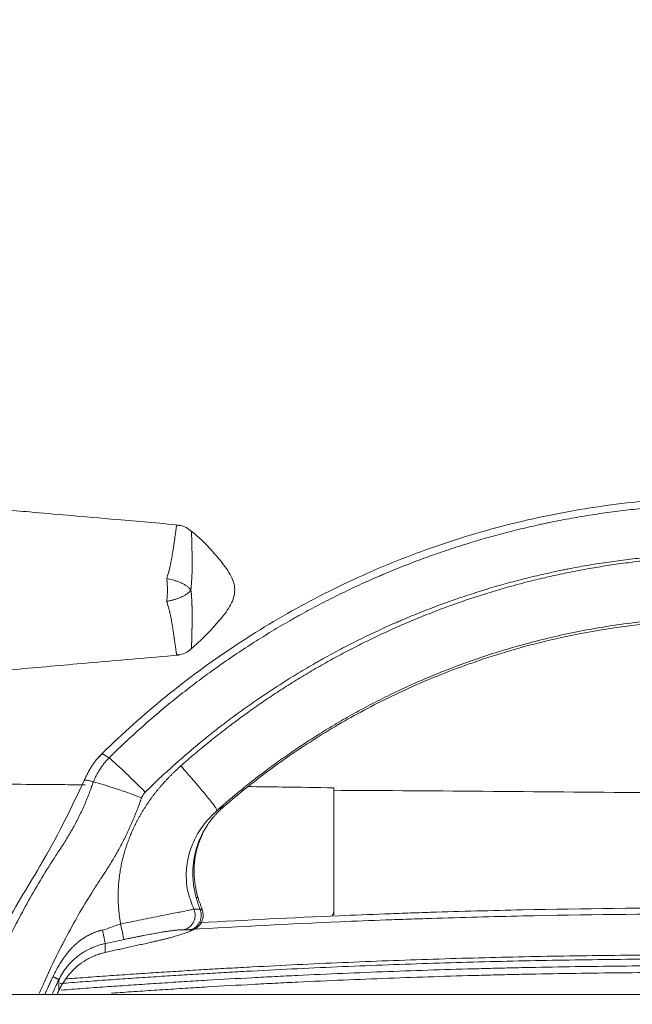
# Model space of a CAD drawing. Header units: millimetres. Extents: x -8 to 594, y 0 to 420.
# Tile 242 of 249: x 480 to 486, y 147 to 157. Entities that reach past the tile are written whole.
import ezdxf

# ---------------------------------------------------------------- set-up
doc = ezdxf.new("R2010")
doc.units = ezdxf.units.MM
doc.layers.add('1', color=7, linetype='Continuous', true_color=0xffffff)
doc.styles.add('Calibri', font='txt')
doc.dimstyles.get("Standard").update_dxf_attribs({"dimtxt": 0.18, "dimasz": 0.18, "dimexe": 0.18, "dimexo": 0.0625, "dimgap": 0.09, "dimtad": 0, "dimtih": 1, "dimtoh": 1, "dimdec": 4, "dimzin": 0, "dimdsep": 46, "dimtxsty": 'Standard', "dimcen": 0.09, "dimadec": 0, "dimazin": 0, "dimtfac": 1, "dimtdec": 4, "dimtofl": 0, "dimtmove": 0, "dimatfit": 3, "dimfxl": 0, "dimtolj": 1, "dimtzin": 0, "dimarcsym": 0})

# ---------------------------------------------------------------- blocks, each defined once
blk = doc.blocks.new('_U4')
at = {"layer": '1', "color": 18, "lineweight": 13}
for p, q in [((441.596, 117.4492), (441.596, 177.8884)), ((513.7049, 117.4492), (513.7049, 177.8884)), ((441.596, 175.8884), (471.2154, 175.8884)), ((513.7049, 175.8884), (483.6683, 175.8884))]:
    blk.add_line(p, q, dxfattribs=at)
at = {"layer": '1', "color": 18}
for points in [[(441.596, 175.8884), (445.096, 176.8262), (445.096, 174.9506)], [(513.7049, 175.8884), (510.2049, 174.9506), (510.2049, 176.8262)]]:
    blk.add_solid(points, dxfattribs=at)
at = {"layer": '1', "color": 18, "linetype": 'Continuous', "lineweight": 13, "char_height": 3.5, "attachment_point": 7, "line_spacing_factor": 1.399613, "style": 'Calibri'}
for s, insert in [('\\fCalibri|b0|i0;\\W1.0000;1.44', (472.9009, 172.9048)), ('\\fCalibri|b0|i0;\\W1.0000;DEFLATED TUBE WIDTH', (451.4174, 165.895))]:
    blk.add_mtext(s, dxfattribs=dict(at, insert=insert))

msp = doc.modelspace()

# ---------------------------------------------------------------- linework, layer by layer
at = {"layer": '1', "color": 155, "linetype": 'Continuous', "lineweight": 18}
for p, q in [((483.1505, 148.1035), (483.1505, 148.0469)), ((499.5163, 147.2438), (455.7807, 147.2438))]:
    msp.add_line(p, q, dxfattribs=at)
at = {"layer": '1', "color": 155, "linetype": 'Continuous', "lineweight": 13}
for p, q in [((480.8446, 147.6671), (480.8446, 147.7571)), ((480.3771, 147.282), (480.3771, 147.3912))]:
    msp.add_line(p, q, dxfattribs=at)
for centre, major_axis, ratio, start_param, end_param in [((481.2483, 149.2426), (-0.4037, 0.4095), 0.049032, 4.762086, 5.890524), ((481.2114, 149.186), (0.5379, -0.2031), 0.065279, 1.595441, 2.723902), ((487.1225, 142.7507), (-6.6678, 4.9687), 0.797116, 5.961465, 5.974659), ((481.0005, 147.943), (-0.0321, 0.1465), 0.014945, 3.20979, 4.780586)]:
    msp.add_ellipse(centre, major_axis=major_axis, ratio=ratio, start_param=start_param, end_param=end_param, dxfattribs=at)
at = {"layer": '1', "color": 155, "linetype": 'Continuous', "lineweight": 18}
for points, degree, knots in [([(481.5888, 151.9762), (481.3811, 151.9944), (481.0063, 152.0272), (480.5049, 152.0711), (480.1186, 152.1049), (479.7321, 152.1387), (479.2327, 152.1824), (478.7225, 152.227), (478.3797, 152.257), (478.2764, 152.266)], 3, [0, 0, 0, 0, 0.188071, 0.339446, 0.454123, 0.537988, 0.689476, 0.906473, 1, 1, 1, 1]), ([(486.9005, 152.2538), (486.6155, 152.2467), (486.0491, 152.2058), (485.2068, 152.0641), (484.3824, 151.8432), (483.5824, 151.5453), (482.8145, 151.173), (482.0854, 150.7298), (481.4013, 150.2192), (480.9808, 149.8382), (480.779, 149.6372)], 3, [0, 0, 0, 0, 0.124989, 0.249981, 0.374977, 0.499976, 0.624978, 0.749983, 0.87499, 1, 1, 1, 1]), ([(481.717, 151.9044), (481.7114, 151.9117), (481.686, 151.9399), (481.6317, 151.9677), (481.5844, 151.9745), (481.5642, 151.9746)], 3, [0, 0, 0, 0, 0.157455, 0.661937, 1, 1, 1, 1]), ([(481.7031, 150.72), (481.8024, 150.8036), (481.9331, 150.9393), (482.0739, 151.106), (482.1286, 151.2067), (482.1515, 151.2829), (482.1511, 151.362), (482.1163, 151.4725), (481.9693, 151.67), (481.8259, 151.8276), (481.7011, 151.9234)], 3, [0, 0, 0, 0, 0.252015, 0.370612, 0.42475, 0.475353, 0.524822, 0.577199, 0.699394, 1, 1, 1, 1]), ([(481.4654, 151.206), (481.4658, 151.2107), (481.4668, 151.2198), (481.468, 151.2334), (481.4691, 151.2464), (481.4701, 151.2599), (481.471, 151.2738), (481.472, 151.2938), (481.4729, 151.3209), (481.472, 151.3479), (481.471, 151.368), (481.4698, 151.3865), (481.4679, 151.4098), (481.4663, 151.4266), (481.4654, 151.4357)], 3, [0, 0, 0, 0, 0.070546, 0.135997, 0.195996, 0.250382, 0.317697, 0.375546, 0.500033, 0.624526, 0.682372, 0.74969, 0.864832, 1, 1, 1, 1]), ([(482.0492, 149.145), (482.1173, 149.2027), (482.2553, 149.3193), (482.4726, 149.4871), (482.7009, 149.6513), (482.9407, 149.8106), (483.1921, 149.9643), (483.4551, 150.1114), (483.7298, 150.2511), (484.0159, 150.3825), (484.3118, 150.5038), (484.6298, 150.6189), (484.9834, 150.7293), (485.3885, 150.8335), (485.8458, 150.9232), (486.3553, 150.9926), (486.7134, 151.0094), (486.9005, 151.0182)], 3, [0, 0, 0, 0, 0.050478, 0.102224, 0.155239, 0.209524, 0.26508, 0.321906, 0.380003, 0.439372, 0.500012, 0.560852, 0.630689, 0.709523, 0.797353, 0.894179, 1, 1, 1, 1]), ([(481.5647, 150.6664), (481.5877, 150.6671), (481.6349, 150.6757), (481.6871, 150.7036), (481.7106, 150.7286), (481.7157, 150.7346)], 3, [0, 0, 0, 0, 0.391736, 0.861482, 1, 1, 1, 1]), ([(479.6795, 150.4983), (479.7644, 150.5057), (480.0889, 150.5341), (480.7254, 150.5898), (481.2769, 150.6381), (481.5888, 150.6654)], 3, [0, 0, 0, 0, 0.133447, 0.5099, 1, 1, 1, 1]), ([(480.883, 149.6285), (480.8745, 149.6198), (480.8579, 149.6021), (480.8345, 149.5743), (480.8126, 149.5455), (480.7921, 149.5157), (480.773, 149.4848), (480.7613, 149.4635), (480.7542, 149.4499), (480.7528, 149.4472), (480.7501, 149.4417), (480.7487, 149.439), (480.7447, 149.4308), (480.7369, 149.4142), (480.7297, 149.3973), (480.7251, 149.3859)], 3, [0, 0, 0, 0, 0.125, 0.25, 0.375, 0.5, 0.625, 0.75, 0.75, 0.78125, 0.78125, 0.8125, 0.8125, 0.875, 1, 1, 1, 1]), ([(480.8087, 149.6666), (480.8093, 149.6673), (480.8103, 149.6676), (480.8122, 149.6678), (480.8133, 149.6677), (480.8145, 149.6675), (480.815, 149.6674), (480.8153, 149.6673), (480.8161, 149.6671), (480.8189, 149.6664), (480.8251, 149.664), (480.8358, 149.6586), (480.8489, 149.651), (480.8645, 149.6411), (480.8766, 149.633), (480.883, 149.6285)], 3, [0, 0, 0, 0, 0.124503, 0.124503, 0.197461, 0.215701, 0.215701, 0.23394, 0.23394, 0.270419, 0.416335, 0.562251, 0.708168, 0.854084, 1, 1, 1, 1]), ([(480.6545, 149.4496), (480.5306, 149.1809), (480.2929, 148.6876), (479.8822, 148.0523), (479.6605, 147.5692), (479.5552, 147.3112), (479.5291, 147.2449)], 3, [0, 0, 0, 0, 0.3577, 0.662632, 0.913771, 1, 1, 1, 1]), ([(480.7251, 149.3859), (480.7174, 149.3885), (480.7029, 149.393), (480.6842, 149.3984), (480.6684, 149.4023), (480.6556, 149.4046), (480.649, 149.4051), (480.6455, 149.4052), (480.6448, 149.4052), (480.6439, 149.4051), (480.6436, 149.4051), (480.643, 149.405), (480.6415, 149.4049), (480.6402, 149.4047), (480.6376, 149.4039), (480.636, 149.4029), (480.6352, 149.4014), (480.6351, 149.4011)], 3, [0, 0, 0, 0, 0.136659, 0.273317, 0.409976, 0.546635, 0.683293, 0.683293, 0.717458, 0.717458, 0.73454, 0.73454, 0.751623, 0.819952, 0.819952, 0.956611, 1, 1, 1, 1]), ([(480.6412, 149.3569), (480.564, 149.3576), (480.1671, 149.361), (479.7702, 149.3638), (479.4505, 149.3656)], 3, [0, 0, 0, 0, 0.194528, 1, 1, 1, 1]), ([(479.6263, 147.249), (479.6574, 147.3275), (479.7231, 147.4864), (479.7941, 147.643), (479.8691, 147.8013), (479.908, 147.8799), (479.9884, 148.0358), (480.03, 148.1132), (480.1158, 148.2668), (480.1601, 148.3429), (480.2515, 148.4941), (480.2986, 148.569), (480.3592, 148.6619), (480.3722, 148.6816), (480.3853, 148.7013), (480.3864, 148.703), (480.3868, 148.7036), (480.3876, 148.7048), (480.3895, 148.7077), (480.3914, 148.7105), (480.3933, 148.7134), (480.3939, 148.7143), (480.3945, 148.7152), (480.3948, 148.7156), (480.3949, 148.7157), (480.3951, 148.716), (480.396, 148.7173), (480.3976, 148.7198), (480.3991, 148.7221), (480.4001, 148.7235), (480.4003, 148.7238), (480.4007, 148.7244), (480.4009, 148.7247), (480.4014, 148.7256), (480.408, 148.7354), (480.4387, 148.7824), (480.4676, 148.8295), (480.5119, 148.9057), (480.5331, 148.9442), (480.5634, 149.0026), (480.5733, 149.0221), (480.5926, 149.0615), (480.602, 149.0812), (480.6296, 149.1408), (480.647, 149.181), (480.6717, 149.2418), (480.6837, 149.2724), (480.6971, 149.3083), (480.7036, 149.3263), (480.7066, 149.3347), (480.7078, 149.3381), (480.7081, 149.3389), (480.7082, 149.3392), (480.7083, 149.3394), (480.7084, 149.3399), (480.7088, 149.3408), (480.7091, 149.3418), (480.7095, 149.3428), (480.7096, 149.3433), (480.7098, 149.3438), (480.7099, 149.3441), (480.71, 149.3442), (480.71, 149.3443), (480.71, 149.3444), (480.71, 149.3444)], 3, [0, 0, 0, 0, 0.107491, 0.219055, 0.219055, 0.330619, 0.330619, 0.442182, 0.442182, 0.553746, 0.553746, 0.665309, 0.665309, 0.6932, 0.694943, 0.694943, 0.695815, 0.695815, 0.696687, 0.700173, 0.700173, 0.701045, 0.70148, 0.70148, 0.701698, 0.701698, 0.701916, 0.703659, 0.705402, 0.705402, 0.705838, 0.705838, 0.706274, 0.706274, 0.707146, 0.721091, 0.776873, 0.776873, 0.832655, 0.832655, 0.860546, 0.860546, 0.888436, 0.888436, 0.944218, 0.944218, 0.972109, 0.986055, 0.993027, 0.996514, 0.997385, 0.997603, 0.997603, 0.997821, 0.997821, 0.998257, 0.999128, 0.999128, 0.999564, 0.999782, 0.999891, 0.999946, 0.999946, 1, 1, 1, 1]), ([(480.71, 149.3444), (480.7101, 149.3446), (480.7102, 149.3448), (480.7103, 149.3453), (480.7106, 149.3459), (480.7111, 149.3474), (480.7116, 149.3487), (480.7119, 149.3498), (480.712, 149.35), (480.7122, 149.3505), (480.7122, 149.3507), (480.7125, 149.3513), (480.7129, 149.3527), (480.7146, 149.3574), (480.7187, 149.3687), (480.7225, 149.379), (480.7251, 149.3859)], 3, [0, 0, 0, 0, 0.015625, 0.015625, 0.03125, 0.0625, 0.125, 0.125, 0.140625, 0.140625, 0.15625, 0.15625, 0.1875, 0.25, 0.5, 1, 1, 1, 1]), ([(483.1505, 149.3273), (482.9756, 149.3299), (482.6869, 149.3339), (482.3982, 149.3377), (482.2843, 149.3391)], 3, [0, 0, 0, 0, 0.605761, 1, 1, 1, 1]), ([(483.1505, 148.1035), (483.1505, 148.2056), (483.1505, 148.3011), (483.1505, 148.4349), (483.1505, 148.478), (483.1505, 148.5608), (483.1505, 148.6007), (483.1505, 148.7156), (483.1505, 148.7859), (483.1505, 148.914), (483.1505, 148.9718), (483.1505, 149.0749), (483.1505, 149.1201), (483.1505, 149.1685), (483.1505, 149.1825), (483.1505, 149.1977), (483.1505, 149.2039), (483.1505, 149.2081), (483.1505, 149.2101), (483.1505, 149.2283), (483.1505, 149.2427), (483.1505, 149.2809), (483.1505, 149.2996), (483.1505, 149.3175), (483.1505, 149.3218), (483.1505, 149.3266), (483.1505, 149.3276), (483.1505, 149.3275)], 3, [0, 0, 0, 0, 0.126382, 0.126382, 0.189573, 0.189573, 0.252765, 0.252765, 0.379147, 0.379147, 0.505529, 0.505529, 0.631912, 0.631912, 0.663507, 0.679305, 0.687204, 0.687204, 0.695103, 0.695103, 0.758294, 0.758294, 0.884676, 0.884676, 0.947867, 0.947867, 1, 1, 1, 1]), ([(491.6688, 149.2147), (491.2387, 149.2207), (489.6797, 149.2417), (487.037, 149.273), (484.6274, 149.2927), (483.3471, 149.3006), (483.1507, 149.3018)], 3, [0, 0, 0, 0, 0.151532, 0.549221, 0.93086, 1, 1, 1, 1]), ([(481.7813, 148.2134), (481.755, 148.3001), (481.7286, 148.47), (481.7602, 148.7176), (481.8236, 148.864), (481.8595, 148.9259)], 3, [0, 0, 0, 0, 0.358961, 0.707126, 1, 1, 1, 1]), ([(481.8001, 147.9659), (482.2667, 147.9934), (482.734, 148.0172), (483.3559, 148.0437), (483.5868, 148.0529), (483.8177, 148.0613), (483.9717, 148.0666), (484.0487, 148.0692), (484.4338, 148.0815), (484.7419, 148.0897), (485.6666, 148.1094), (486.2834, 148.1159), (486.9005, 148.1159)], 3, [0, 0, 0, 0, 0.27551, 0.27551, 0.366071, 0.411352, 0.411352, 0.456632, 0.456632, 0.637755, 0.637755, 1, 1, 1, 1]), ([(483.1325, 148.0322), (483.1362, 148.0395), (483.1393, 148.0468), (483.1447, 148.0623), (483.1468, 148.0705), (483.1497, 148.087), (483.1505, 148.0952), (483.1505, 148.1035)], 3, [0, 0, 0, 0, 0.308138, 0.308138, 0.654069, 0.654069, 1, 1, 1, 1]), ([(481.7026, 147.8825), (481.7103, 147.8857), (481.7313, 147.8947), (481.7596, 147.9088), (481.7898, 147.9324), (481.8132, 147.9635), (481.8288, 147.9989), (481.8352, 148.0429), (481.8293, 148.074), (481.8235, 148.0904)], 3, [0, 0, 0, 0, 0.117078, 0.331613, 0.488907, 0.586397, 0.703804, 0.845698, 1, 1, 1, 1]), ([(480.3184, 147.4236), (480.4043, 147.6035), (480.5073, 147.711), (480.5718, 147.7783), (480.6476, 147.824), (480.7295, 147.8734), (480.8169, 147.8925)], 2, [0, 0, 0, 0.5, 0.5, 0.75, 0.75, 1, 1, 1]), ([(481.3005, 147.7679), (481.4822, 147.8079), (481.6395, 147.8575), (481.6893, 147.8755), (481.7284, 147.8945), (481.7008, 147.895)], 2, [0, 0, 0, 0.500007, 0.625009, 0.750011, 1, 1, 1]), ([(480.6411, 147.5848), (480.6489, 147.5894), (480.6646, 147.5987), (480.6888, 147.6115), (480.7137, 147.6235), (480.7466, 147.6376), (480.79, 147.6535), (480.8258, 147.6624), (480.8446, 147.6671)], 3, [0, 0, 0, 0, 0.124254, 0.248984, 0.374235, 0.500051, 0.736506, 1, 1, 1, 1]), ([(480.3966, 147.3203), (480.4003, 147.3269), (480.4079, 147.3405), (480.4201, 147.3605), (480.4333, 147.3807), (480.4497, 147.4044), (480.4724, 147.4343), (480.5026, 147.4698), (480.5345, 147.5023), (480.5649, 147.5297), (480.5906, 147.5504), (480.6162, 147.5689), (480.6328, 147.5794), (480.6411, 147.5848)], 3, [0, 0, 0, 0, 0.057952, 0.118713, 0.182618, 0.249957, 0.354283, 0.500028, 0.6532, 0.750057, 0.850055, 0.924159, 1, 1, 1, 1])]:
    msp.add_open_spline(points, degree=degree, knots=knots, dxfattribs=at)
at = {"layer": '1', "color": 155, "linetype": 'Continuous', "lineweight": 13}
for points, degree, knots in [([(480.883, 149.6285), (480.9327, 149.6776), (480.983, 149.7259), (481.0844, 149.8213), (481.1357, 149.8684), (481.2392, 149.9612), (481.2914, 150.007), (481.3969, 150.0972), (481.4501, 150.1417), (481.5576, 150.2293), (481.6661, 150.3157), (481.8317, 150.4414), (481.9442, 150.5226), (482.0576, 150.6025), (482.1148, 150.6418), (482.2303, 150.7192), (482.3467, 150.7953), (482.5244, 150.9054), (482.6448, 150.9763), (482.7132, 151.0154), (482.7208, 151.0197), (482.736, 151.0284), (482.7588, 151.0413), (482.8122, 151.0712), (482.9195, 151.1301), (483.0742, 151.2115), (483.262, 151.3048), (483.3887, 151.364), (483.4843, 151.4073), (483.5323, 151.4286), (483.5804, 151.4496), (483.6045, 151.46), (483.6125, 151.4635), (483.6286, 151.4703), (483.701, 151.5012), (483.8384, 151.5577), (484.0339, 151.6327), (484.2309, 151.7029), (484.4293, 151.7685), (484.6292, 151.8294), (484.8306, 151.8857), (484.9658, 151.92), (485.1016, 151.9528), (485.1697, 151.9684), (485.2552, 151.987), (485.2808, 151.9924), (485.3065, 151.9978), (485.3237, 152.0014), (485.3322, 152.0031), (485.3751, 152.0119), (485.4781, 152.0323), (485.6501, 152.0632), (485.8571, 152.0955), (486.0646, 152.1228), (486.2727, 152.1452), (486.4814, 152.1628), (486.6208, 152.1712), (486.7256, 152.1763), (486.778, 152.1785), (486.8392, 152.1806), (486.8698, 152.1815), (486.8851, 152.1819), (486.8928, 152.1821), (486.8966, 152.1822), (486.8985, 152.1823), (486.8995, 152.1823), (486.9, 152.1823), (486.9002, 152.1823), (486.9003, 152.1823), (486.9004, 152.1823), (486.9004, 152.1823), (486.9005, 152.1823)], 3, [0, 0, 0, 0, 0.03125, 0.03125, 0.0625, 0.0625, 0.09375, 0.09375, 0.125, 0.125, 0.15625, 0.1875, 0.21875, 0.21875, 0.25, 0.25, 0.28125, 0.3125, 0.34375, 0.34375, 0.347656, 0.347656, 0.351563, 0.359375, 0.375, 0.40625, 0.4375, 0.46875, 0.46875, 0.484375, 0.492188, 0.492188, 0.496094, 0.496094, 0.5, 0.53125, 0.5625, 0.59375, 0.625, 0.65625, 0.6875, 0.71875, 0.71875, 0.75, 0.75, 0.757813, 0.761719, 0.761719, 0.765625, 0.765625, 0.78125, 0.8125, 0.84375, 0.875, 0.90625, 0.9375, 0.96875, 0.96875, 0.984375, 0.992188, 0.996094, 0.998047, 0.999023, 0.999512, 0.999756, 0.999878, 0.999939, 0.999969, 0.999985, 0.999985, 1, 1, 1, 1]), ([(481.4654, 151.4357), (481.4664, 151.44), (481.4674, 151.4441), (481.4696, 151.4523), (481.4706, 151.4564), (481.472, 151.4613), (481.4723, 151.4623), (481.4728, 151.4643), (481.4736, 151.4672), (481.4756, 151.4739), (481.4773, 151.4796), (481.4806, 151.4907), (481.4829, 151.4979), (481.486, 151.5084), (481.487, 151.5119), (481.489, 151.5188), (481.4899, 151.5222), (481.4916, 151.5289), (481.4924, 151.5323), (481.494, 151.5389), (481.4947, 151.5422), (481.4969, 151.5519), (481.4983, 151.5582), (481.5003, 151.5676), (481.501, 151.5707), (481.5022, 151.5768), (481.5028, 151.5798), (481.5047, 151.5887), (481.5058, 151.5945), (481.5092, 151.6116), (481.5113, 151.6225), (481.5152, 151.6434), (481.5171, 151.6535), (481.5205, 151.6729), (481.5221, 151.6822), (481.525, 151.7002), (481.5264, 151.7088), (481.5291, 151.7256), (481.5304, 151.7336), (481.5328, 151.7492), (481.5339, 151.7568), (481.5372, 151.7786), (481.5391, 151.7922), (481.5418, 151.8113), (481.5427, 151.8175), (481.5437, 151.8249), (481.5439, 151.8264), (481.5443, 151.8293), (481.5449, 151.8336), (481.5455, 151.8378), (481.5474, 151.8516), (481.5488, 151.8618), (481.5513, 151.8807), (481.5525, 151.8894), (481.5546, 151.9054), (481.5556, 151.9128), (481.5575, 151.9262), (481.5583, 151.9323), (481.5599, 151.9432), (481.5606, 151.9481), (481.5617, 151.9568), (481.5622, 151.9605), (481.5631, 151.967), (481.5634, 151.9697), (481.5639, 151.974), (481.5643, 151.9772), (481.5643, 151.9784), (481.5643, 151.9784), (481.5643, 151.9784), (481.5643, 151.9784)], 3, [0, 0, 0, 0, 0.007805, 0.007805, 0.01561, 0.01561, 0.017561, 0.017561, 0.019512, 0.023415, 0.03122, 0.03122, 0.04683, 0.04683, 0.054635, 0.054635, 0.06244, 0.06244, 0.070244, 0.070244, 0.078049, 0.078049, 0.093659, 0.093659, 0.101464, 0.101464, 0.109269, 0.109269, 0.124879, 0.124879, 0.156099, 0.156099, 0.187319, 0.187319, 0.218538, 0.218538, 0.249758, 0.249758, 0.280978, 0.280978, 0.312198, 0.312198, 0.374637, 0.374637, 0.405857, 0.405857, 0.413662, 0.413662, 0.421467, 0.437077, 0.437077, 0.499516, 0.499516, 0.561956, 0.561956, 0.624395, 0.624395, 0.686835, 0.686835, 0.749274, 0.749274, 0.811714, 0.811714, 0.874153, 0.874153, 0.936593, 0.999032, 0.999032, 1, 1, 1, 1]), ([(481.7141, 151.9111), (481.7141, 151.9111), (481.7142, 151.9106), (481.7143, 151.9084), (481.7143, 151.9068), (481.7145, 151.9023), (481.7147, 151.8995), (481.7149, 151.8928), (481.7151, 151.8888), (481.7153, 151.882), (481.7154, 151.8796), (481.7156, 151.8757), (481.7156, 151.8743), (481.7157, 151.8716), (481.7158, 151.8702), (481.716, 151.8629), (481.7162, 151.8565), (481.7166, 151.8424), (481.7168, 151.8347), (481.7172, 151.822), (481.7173, 151.8176), (481.7175, 151.8108), (481.7176, 151.8084), (481.7177, 151.8037), (481.7177, 151.8012), (481.7181, 151.7889), (481.7183, 151.7782), (481.7187, 151.761), (481.7188, 151.755), (481.7191, 151.7426), (481.7192, 151.7362), (481.7195, 151.7229), (481.7196, 151.716), (481.7199, 151.7016), (481.7201, 151.6941), (481.7203, 151.6786), (481.7204, 151.6706), (481.7205, 151.6601), (481.7206, 151.658), (481.7206, 151.6538), (481.7207, 151.6473), (481.7207, 151.6407), (481.7208, 151.6272), (481.7209, 151.6178), (481.721, 151.5983), (481.721, 151.5882), (481.721, 151.567), (481.7209, 151.5559), (481.7208, 151.5414), (481.7208, 151.5385), (481.7207, 151.5326), (481.7206, 151.5236), (481.7204, 151.5143), (481.72, 151.4954), (481.7197, 151.4823), (481.7189, 151.4616), (481.7186, 151.4546), (481.7179, 151.4401), (481.7175, 151.4328), (481.7166, 151.4175), (481.7162, 151.4097), (481.7155, 151.3995), (481.7153, 151.3975), (481.7151, 151.3933), (481.7146, 151.3871), (481.7141, 151.3807), (481.7131, 151.3678), (481.7124, 151.3589), (481.7111, 151.345), (481.7107, 151.3403), (481.7097, 151.3307), (481.7091, 151.3258), (481.7085, 151.3208)], 3, [0, 0, 0, 0, 0.062402, 0.062402, 0.124909, 0.124909, 0.187415, 0.187415, 0.249922, 0.249922, 0.281175, 0.281175, 0.296802, 0.296802, 0.312428, 0.312428, 0.374935, 0.374935, 0.437441, 0.437441, 0.468695, 0.468695, 0.484321, 0.484321, 0.499948, 0.499948, 0.562454, 0.562454, 0.593708, 0.593708, 0.624961, 0.624961, 0.656214, 0.656214, 0.687467, 0.687467, 0.718721, 0.718721, 0.726534, 0.726534, 0.734347, 0.749974, 0.749974, 0.781227, 0.781227, 0.81248, 0.81248, 0.843734, 0.843734, 0.851547, 0.851547, 0.85936, 0.874987, 0.874987, 0.90624, 0.90624, 0.921867, 0.921867, 0.937493, 0.937493, 0.95312, 0.95312, 0.957027, 0.957027, 0.960933, 0.968747, 0.968747, 0.984373, 0.984373, 0.992187, 0.992187, 1, 1, 1, 1]), ([(486.9005, 151.6867), (486.8347, 151.6849), (486.7033, 151.6799), (486.5068, 151.6677), (486.3109, 151.651), (486.1154, 151.6296), (485.9205, 151.6037), (485.7261, 151.5732), (485.5969, 151.5498), (485.5162, 151.5342), (485.492, 151.5295), (485.4679, 151.5246), (485.4517, 151.5213), (485.4437, 151.5197), (485.4034, 151.5114), (485.3713, 151.5046), (485.275, 151.4836), (485.211, 151.4689), (485.0836, 151.438), (484.9566, 151.4056), (484.7675, 151.3526), (484.5798, 151.2952), (484.3934, 151.2334), (484.2085, 151.1672), (484.0249, 151.0967), (483.9035, 151.0467), (483.8354, 151.0177), (483.8279, 151.0145), (483.8128, 151.008), (483.8052, 151.0048), (483.7826, 150.995), (483.7374, 150.9753), (483.6324, 150.9283), (483.4837, 150.8587), (483.3073, 150.7711), (483.1911, 150.7099), (483.1045, 150.6629), (483.0613, 150.6392), (483.0111, 150.611), (482.9897, 150.5989), (482.9754, 150.5908), (482.9683, 150.5867), (482.9041, 150.5499), (482.791, 150.4833), (482.6241, 150.3798), (482.5147, 150.3083), (482.4063, 150.2356), (482.3525, 150.1986), (482.2459, 150.1235), (482.1403, 150.0471), (481.9845, 149.9289), (481.8826, 149.8477), (481.7816, 149.7653), (481.7315, 149.7235), (481.6323, 149.6387), (481.5832, 149.5956), (481.4859, 149.5083), (481.4377, 149.4641), (481.3423, 149.3743), (481.295, 149.3289), (481.2483, 149.2828)], 3, [0, 0, 0, 0, 0.03125, 0.0625, 0.09375, 0.125, 0.15625, 0.1875, 0.21875, 0.21875, 0.226562, 0.230469, 0.230469, 0.234375, 0.234375, 0.25, 0.25, 0.28125, 0.28125, 0.3125, 0.34375, 0.375, 0.40625, 0.4375, 0.46875, 0.5, 0.5, 0.503906, 0.503906, 0.507813, 0.507813, 0.515625, 0.53125, 0.5625, 0.59375, 0.625, 0.625, 0.640625, 0.648437, 0.652344, 0.652344, 0.65625, 0.65625, 0.6875, 0.71875, 0.75, 0.75, 0.78125, 0.78125, 0.8125, 0.84375, 0.875, 0.875, 0.90625, 0.90625, 0.9375, 0.9375, 0.96875, 0.96875, 1, 1, 1, 1]), ([(481.4654, 151.4357), (481.4749, 151.4338), (481.494, 151.43), (481.522, 151.4231), (481.5445, 151.4166), (481.5619, 151.411), (481.5789, 151.4051), (481.5991, 151.3973), (481.6253, 151.3857), (481.6519, 151.3714), (481.6733, 151.3569), (481.6869, 151.3456), (481.6949, 151.3379), (481.7005, 151.3317), (481.705, 151.326), (481.7074, 151.3225), (481.7085, 151.3208)], 3, [0, 0, 0, 0, 0.083696, 0.167105, 0.250327, 0.291658, 0.333184, 0.417085, 0.500286, 0.624646, 0.750126, 0.823286, 0.874369, 0.919905, 0.961738, 1, 1, 1, 1]), ([(481.7085, 151.3208), (481.7067, 151.3182), (481.7029, 151.3127), (481.6959, 151.3048), (481.687, 151.2962), (481.6735, 151.2849), (481.652, 151.2704), (481.6255, 151.2561), (481.5993, 151.2445), (481.579, 151.2367), (481.5621, 151.2308), (481.549, 151.2266), (481.5357, 151.2226), (481.5221, 151.2188), (481.5082, 151.2153), (481.4941, 151.2119), (481.4798, 151.2088), (481.4703, 151.207), (481.4655, 151.2061)], 3, [0, 0, 0, 0, 0.059074, 0.125589, 0.175025, 0.249614, 0.374925, 0.499207, 0.582405, 0.666338, 0.707873, 0.749255, 0.790829, 0.832481, 0.874211, 0.916029, 0.957951, 1, 1, 1, 1]), ([(481.7085, 151.3208), (481.7091, 151.3158), (481.7097, 151.3109), (481.7107, 151.3013), (481.7111, 151.2966), (481.7124, 151.2827), (481.7132, 151.2737), (481.714, 151.2629), (481.7142, 151.2607), (481.7145, 151.2564), (481.7146, 151.2543), (481.7151, 151.248), (481.7154, 151.2439), (481.7162, 151.2317), (481.7167, 151.2239), (481.7175, 151.2087), (481.7179, 151.2013), (481.7184, 151.1904), (481.7186, 151.1868), (481.7189, 151.1797), (481.719, 151.1762), (481.7194, 151.1659), (481.7196, 151.1591), (481.7199, 151.1491), (481.72, 151.1459), (481.7202, 151.1394), (481.7202, 151.1362), (481.7206, 151.1203), (481.7207, 151.1083), (481.7209, 151.0852), (481.721, 151.0742), (481.721, 151.0531), (481.721, 151.043), (481.7209, 151.0235), (481.7208, 151.0142), (481.7207, 150.9962), (481.7206, 150.9875), (481.7205, 150.975), (481.7204, 150.9709), (481.7203, 150.9628), (481.7202, 150.9549), (481.7201, 150.9473), (481.7199, 150.9399), (481.7198, 150.9362), (481.7196, 150.9254), (481.7195, 150.9185), (481.7192, 150.9051), (481.7191, 150.8987), (481.7188, 150.8863), (481.7187, 150.8804), (481.7183, 150.8631), (481.7181, 150.8525), (481.7177, 150.8401), (481.7177, 150.8377), (481.7176, 150.8329), (481.7175, 150.8306), (481.7173, 150.8237), (481.7172, 150.8193), (481.7168, 150.8067), (481.7166, 150.799), (481.7162, 150.7849), (481.716, 150.7785), (481.7156, 150.767), (481.7154, 150.7619), (481.7151, 150.7528), (481.7149, 150.7488), (481.7146, 150.7421), (481.7145, 150.7393), (481.7143, 150.7348), (481.7143, 150.7332), (481.7142, 150.7315), (481.7142, 150.7311), (481.7141, 150.7306), (481.7141, 150.7304), (481.7141, 150.7305), (481.7142, 150.731), (481.7143, 150.7333), (481.7143, 150.735), (481.7145, 150.7395), (481.7146, 150.7423), (481.7149, 150.749), (481.715, 150.753), (481.7153, 150.7598), (481.7153, 150.7622), (481.7155, 150.766), (481.7155, 150.7674), (481.7156, 150.7701), (481.7157, 150.7715), (481.7159, 150.7787), (481.7161, 150.785), (481.7165, 150.799), (481.7167, 150.8067), (481.7172, 150.8234), (481.7175, 150.8325), (481.718, 150.8521), (481.7183, 150.8627), (481.7188, 150.8857), (481.7191, 150.8981), (481.7195, 150.9181), (481.7196, 150.925), (481.7199, 150.9394), (481.72, 150.9469), (481.7203, 150.9623), (481.7204, 150.9703), (481.7206, 150.987), (481.7207, 150.9956), (481.7209, 151.0136), (481.7209, 151.0229), (481.721, 151.0375), (481.721, 151.0425), (481.7211, 151.0527), (481.7211, 151.0578), (481.7211, 151.0737), (481.7211, 151.0847), (481.7209, 151.1078), (481.7208, 151.1198), (481.7205, 151.1387), (481.7203, 151.1451), (481.72, 151.1583), (481.7198, 151.1651), (481.7194, 151.1755), (481.7193, 151.179), (481.719, 151.1861), (481.7189, 151.1897), (481.7184, 151.2006), (481.7181, 151.208), (481.7173, 151.2233), (481.7168, 151.2311), (481.7159, 151.2474), (481.7153, 151.2558), (481.7146, 151.2667), (481.7144, 151.2689), (481.7141, 151.2734), (481.7139, 151.2756), (481.7133, 151.2825), (481.713, 151.2871), (481.7121, 151.2965), (481.7117, 151.3012), (481.7107, 151.3109), (481.7101, 151.3158), (481.7095, 151.3208)], 3, [0, 0, 0, 0, 0.003906, 0.003906, 0.007813, 0.007813, 0.015625, 0.015625, 0.017578, 0.017578, 0.019531, 0.019531, 0.023438, 0.023438, 0.03125, 0.03125, 0.039063, 0.039063, 0.042969, 0.042969, 0.046875, 0.046875, 0.054688, 0.054688, 0.058594, 0.058594, 0.0625, 0.0625, 0.078125, 0.078125, 0.09375, 0.09375, 0.109375, 0.109375, 0.125, 0.125, 0.140625, 0.140625, 0.148437, 0.148437, 0.15625, 0.164062, 0.164062, 0.171875, 0.171875, 0.1875, 0.1875, 0.203125, 0.203125, 0.21875, 0.21875, 0.25, 0.25, 0.257813, 0.257813, 0.265625, 0.265625, 0.28125, 0.28125, 0.3125, 0.3125, 0.34375, 0.34375, 0.375, 0.375, 0.40625, 0.40625, 0.4375, 0.4375, 0.46875, 0.46875, 0.484375, 0.484375, 0.5, 0.5, 0.53125, 0.53125, 0.5625, 0.5625, 0.59375, 0.59375, 0.625, 0.625, 0.640625, 0.640625, 0.648438, 0.648438, 0.65625, 0.65625, 0.6875, 0.6875, 0.71875, 0.71875, 0.75, 0.75, 0.78125, 0.78125, 0.8125, 0.8125, 0.828125, 0.828125, 0.84375, 0.84375, 0.859375, 0.859375, 0.875, 0.875, 0.890625, 0.890625, 0.898438, 0.898438, 0.90625, 0.90625, 0.921875, 0.921875, 0.9375, 0.9375, 0.945313, 0.945313, 0.953125, 0.953125, 0.957031, 0.957031, 0.960938, 0.960938, 0.96875, 0.96875, 0.976563, 0.976563, 0.984375, 0.984375, 0.986328, 0.986328, 0.988281, 0.988281, 0.992187, 0.992187, 0.996094, 0.996094, 1, 1, 1, 1]), ([(481.5643, 150.6632), (481.5644, 150.6632), (481.5643, 150.6643), (481.5639, 150.6674), (481.5634, 150.6717), (481.5631, 150.6744), (481.5623, 150.6809), (481.5618, 150.6847), (481.5606, 150.6934), (481.5599, 150.6984), (481.5583, 150.7095), (481.5575, 150.7156), (481.5556, 150.7292), (481.5546, 150.7366), (481.5524, 150.7528), (481.5512, 150.7615), (481.5487, 150.7805), (481.5473, 150.7907), (481.545, 150.8073), (481.5442, 150.813), (481.543, 150.8219), (481.5426, 150.825), (481.5417, 150.8311), (481.5413, 150.8342), (481.539, 150.8502), (481.5371, 150.8638), (481.5338, 150.8857), (481.5326, 150.8933), (481.5302, 150.9089), (481.529, 150.917), (481.5263, 150.9338), (481.5249, 150.9425), (481.5219, 150.9606), (481.5203, 150.9699), (481.5177, 150.9846), (481.5168, 150.9895), (481.5154, 150.9971), (481.515, 150.9997), (481.514, 151.0048), (481.5135, 151.0074), (481.511, 151.0206), (481.5089, 151.0315), (481.5061, 151.0456), (481.5055, 151.0485), (481.5044, 151.0543), (481.5038, 151.0572), (481.502, 151.066), (481.5007, 151.0721), (481.4981, 151.0844), (481.4967, 151.0906), (481.4946, 151.1002), (481.4938, 151.1035), (481.4922, 151.11), (481.4914, 151.1133), (481.4897, 151.12), (481.4888, 151.1234), (481.4869, 151.1302), (481.4859, 151.1336), (481.4827, 151.1441), (481.4805, 151.1512), (481.4772, 151.1623), (481.4761, 151.166), (481.4744, 151.1717), (481.4736, 151.1746), (481.4728, 151.1775), (481.4724, 151.179), (481.4722, 151.1795), (481.472, 151.1805), (481.4707, 151.1849), (481.4695, 151.1894), (481.4674, 151.1976), (481.4664, 151.2018), (481.4654, 151.206)], 3, [0, 0, 0, 0, 0.061679, 0.124234, 0.124234, 0.186789, 0.186789, 0.249343, 0.249343, 0.311898, 0.311898, 0.374453, 0.374453, 0.437007, 0.437007, 0.499562, 0.499562, 0.562117, 0.562117, 0.593394, 0.593394, 0.609033, 0.609033, 0.624672, 0.624672, 0.687226, 0.687226, 0.718504, 0.718504, 0.749781, 0.749781, 0.781058, 0.781058, 0.812336, 0.812336, 0.827975, 0.827975, 0.835794, 0.835794, 0.843613, 0.843613, 0.874891, 0.874891, 0.88271, 0.88271, 0.890529, 0.890529, 0.906168, 0.906168, 0.921807, 0.921807, 0.929626, 0.929626, 0.937445, 0.937445, 0.945265, 0.945265, 0.953084, 0.953084, 0.968723, 0.968723, 0.976542, 0.976542, 0.980452, 0.982406, 0.982406, 0.983384, 0.983384, 0.984361, 0.992181, 0.992181, 1, 1, 1, 1]), ([(486.9005, 151.046), (486.8023, 151.0422), (486.6079, 151.0346), (486.3202, 151.0096), (486.0396, 150.9756), (485.7664, 150.9322), (485.5007, 150.8804), (485.2429, 150.8209), (484.9931, 150.7542), (484.7514, 150.6811), (484.5179, 150.6023), (484.2927, 150.5182), (484.0757, 150.4296), (483.8669, 150.3371), (483.6664, 150.2411), (483.474, 150.1422), (483.2898, 150.041), (483.1135, 149.9379), (482.945, 149.8335), (482.7843, 149.7282), (482.6312, 149.6224), (482.4855, 149.5166), (482.347, 149.4111), (482.2157, 149.3063), (482.0911, 149.2028), (482.0113, 149.1329), (481.9722, 149.0987)], 3, [0, 0, 0, 0, 0.054475, 0.107835, 0.160083, 0.211216, 0.261236, 0.310142, 0.357934, 0.404613, 0.450177, 0.494629, 0.537966, 0.58019, 0.621299, 0.661296, 0.700178, 0.737947, 0.774601, 0.810142, 0.84457, 0.877883, 0.910083, 0.941169, 0.971141, 1, 1, 1, 1]), ([(481.0005, 147.9535), (480.9683, 148.129), (480.9772, 148.31), (480.989, 148.5499), (481.073, 148.7816), (481.1517, 148.9986), (481.2912, 149.1968), (481.4234, 149.3846), (481.607, 149.5473)], 2, [0, 0, 0, 0.190332, 0.190332, 0.460221, 0.460221, 0.730111, 0.730111, 1, 1, 1]), ([(481.2114, 149.2261), (481.2095, 149.2211), (481.2067, 149.2134), (481.2039, 149.2057), (481.2025, 149.2018), (481.2021, 149.2006), (481.2012, 149.198), (481.2007, 149.1967), (481.1998, 149.1941), (481.1994, 149.1928), (481.1985, 149.1903), (481.198, 149.189), (481.1966, 149.1851), (481.1939, 149.1774), (481.1837, 149.1492), (481.1741, 149.1237), (481.1506, 149.0628), (481.1341, 149.0225), (481.0996, 148.9425), (481.0815, 148.9029), (481.0532, 148.8439), (481.0436, 148.8243), (481.024, 148.7854), (481.014, 148.766), (480.9833, 148.708), (480.9621, 148.6697), (480.918, 148.5939), (480.8952, 148.5563), (480.8598, 148.5005), (480.8478, 148.482), (480.834, 148.4613), (480.8325, 148.459), (480.8302, 148.4555), (480.8294, 148.4544), (480.8279, 148.4521), (480.8271, 148.4509), (480.8248, 148.4475), (480.8233, 148.4452), (480.8202, 148.4406), (480.8187, 148.4383), (480.811, 148.4267), (480.7805, 148.3806), (480.7506, 148.3343), (480.68, 148.2225), (480.6344, 148.1474), (480.546, 147.9958), (480.5033, 147.9194), (480.4208, 147.7652), (480.381, 147.6875), (480.3042, 147.5308), (480.2488, 147.4121), (480.1965, 147.2921), (480.1794, 147.2519)], 3, [0, 0, 0, 0, 0.007352, 0.011027, 0.011027, 0.012865, 0.012865, 0.014703, 0.014703, 0.016541, 0.016541, 0.018379, 0.018379, 0.022055, 0.029407, 0.058813, 0.058813, 0.117626, 0.117626, 0.176439, 0.176439, 0.205846, 0.205846, 0.235253, 0.235253, 0.294066, 0.294066, 0.352879, 0.352879, 0.382285, 0.382285, 0.385961, 0.385961, 0.387799, 0.387799, 0.389637, 0.389637, 0.393313, 0.393313, 0.396989, 0.396989, 0.411692, 0.470505, 0.470505, 0.588132, 0.588132, 0.705758, 0.705758, 0.823384, 0.823384, 0.94101, 1, 1, 1, 1]), ([(481.2114, 149.2261), (481.2125, 149.2288), (481.2141, 149.2328), (481.2159, 149.2367), (481.2171, 149.2393), (481.2177, 149.2405), (481.2209, 149.2469), (481.2266, 149.2567), (481.2366, 149.2703), (481.2442, 149.2787), (481.2483, 149.2828)], 3, [0, 0, 0, 0, 0.125, 0.1875, 0.1875, 0.25, 0.25, 0.5, 0.75, 1, 1, 1, 1]), ([(481.9722, 149.0987), (481.9267, 149.0543), (481.8369, 148.9669), (481.7392, 148.8051), (481.677, 148.6313), (481.6557, 148.4504), (481.6725, 148.269), (481.7171, 148.1577), (481.7395, 148.1019)], 3, [0, 0, 0, 0, 0.17519, 0.344917, 0.510659, 0.673995, 0.836559, 1, 1, 1, 1]), ([(481.7622, 148.2205), (481.7536, 148.2557), (481.7334, 148.3386), (481.7216, 148.5102), (481.7545, 148.7315), (481.8492, 148.9234), (481.9537, 149.0578), (482.0157, 149.1144), (482.0492, 149.145)], 3, [0, 0, 0, 0, 0.106374, 0.250281, 0.500013, 0.749669, 0.86469, 1, 1, 1, 1]), ([(481.7992, 148.1049), (481.7926, 148.1235), (481.7793, 148.1608), (481.7679, 148.2006), (481.7622, 148.2205)], 3, [0, 0, 0, 0, 0.50012, 1, 1, 1, 1]), ([(481.7992, 148.1049), (481.8023, 148.1042), (481.8087, 148.103), (481.8157, 148.0997), (481.8208, 148.0955), (481.8229, 148.092), (481.8236, 148.0901)], 3, [0, 0, 0, 0, 0.255399, 0.50865, 0.759123, 1, 1, 1, 1]), ([(481.0005, 147.9535), (481.0252, 147.9586), (481.0789, 147.9698), (481.1652, 147.9874), (481.2619, 148.0071), (481.3661, 148.0283), (481.4866, 148.0518), (481.6012, 148.0747), (481.6918, 148.0931), (481.7244, 148.0992), (481.7395, 148.102)], 3, [0, 0, 0, 0, 0.073533, 0.159915, 0.259766, 0.373342, 0.500304, 0.688464, 0.855975, 1, 1, 1, 1]), ([(486.9005, 148.0545), (486.2852, 148.0545), (485.6703, 148.048), (484.7484, 148.0283), (484.4411, 148.0202), (484.0572, 148.0079), (483.9804, 148.0053), (483.8269, 148), (483.5966, 147.9917), (483.3665, 147.9825), (482.7065, 147.9544), (482.2008, 147.9283), (481.696, 147.8978)], 3, [0, 0, 0, 0, 0.353912, 0.353912, 0.530868, 0.530868, 0.575107, 0.575107, 0.619346, 0.707824, 0.707824, 1, 1, 1, 1]), ([(481.6392, 147.8964), (481.6103, 147.8971), (481.4939, 147.8839), (481.3305, 147.8572), (481.1357, 147.8194), (481.0326, 147.7969)], 2, [0, 0, 0, 0.250009, 0.500018, 0.750026, 1, 1, 1]), ([(480.8446, 147.7571), (480.8327, 147.7543), (480.8084, 147.7487), (480.772, 147.7375), (480.735, 147.7241), (480.6916, 147.7054), (480.6343, 147.6755), (480.5667, 147.6299), (480.5059, 147.5755), (480.4549, 147.518), (480.4126, 147.4596), (480.3888, 147.4137), (480.3771, 147.3912)], 3, [0, 0, 0, 0, 0.059071, 0.120399, 0.184037, 0.250029, 0.350142, 0.500097, 0.649452, 0.750083, 0.877276, 1, 1, 1, 1]), ([(480.4411, 147.3992), (480.4621, 147.4008), (480.4831, 147.4024), (480.5798, 147.4096), (480.6555, 147.4153), (480.7692, 147.4236), (480.807, 147.4263), (480.8828, 147.4317), (480.9207, 147.4344), (481.0344, 147.4423), (481.1102, 147.4474), (481.2619, 147.4575), (481.3378, 147.4625), (481.4895, 147.4722), (481.5654, 147.477), (481.7173, 147.4864), (481.7932, 147.491), (481.9451, 147.5), (482.0211, 147.5043), (482.1731, 147.5128), (482.2492, 147.517), (482.4773, 147.5291), (482.6294, 147.5369), (482.9338, 147.5516), (483.0861, 147.5584), (483.3907, 147.5714), (483.5431, 147.5775), (483.8479, 147.5889), (484.0003, 147.5942), (484.3053, 147.6039), (484.4578, 147.6084), (484.7629, 147.6165), (484.9154, 147.6201), (485.2207, 147.6266), (485.3733, 147.6294), (485.6787, 147.6343), (485.8314, 147.6363), (486.2895, 147.6411), (486.595, 147.6427), (486.9005, 147.6427)], 3, [0, 0, 0, 0, 0.009813, 0.009813, 0.045177, 0.045177, 0.062859, 0.062859, 0.080541, 0.080541, 0.115905, 0.115905, 0.151269, 0.151269, 0.186632, 0.186632, 0.221996, 0.221996, 0.25736, 0.25736, 0.292724, 0.292724, 0.363452, 0.363452, 0.434179, 0.434179, 0.504907, 0.504907, 0.575634, 0.575634, 0.646362, 0.646362, 0.71709, 0.71709, 0.787817, 0.787817, 0.858545, 0.858545, 1, 1, 1, 1]), ([(486.9005, 147.6016), (486.5951, 147.6016), (486.2898, 147.6), (485.8318, 147.5952), (485.6792, 147.5932), (485.3739, 147.5883), (485.2214, 147.5855), (484.9163, 147.579), (484.7637, 147.5754), (484.4588, 147.5673), (484.3063, 147.5628), (484.0015, 147.5531), (483.8491, 147.5478), (483.5445, 147.5365), (483.3922, 147.5304), (483.0876, 147.5174), (482.9354, 147.5105), (482.6312, 147.4959), (482.4791, 147.4881), (482.2511, 147.4759), (482.1751, 147.4718), (482.0231, 147.4633), (481.9471, 147.4589), (481.7953, 147.45), (481.7194, 147.4454), (481.5676, 147.436), (481.4917, 147.4312), (481.34, 147.4215), (481.2642, 147.4165), (481.1126, 147.4064), (481.0368, 147.4013), (480.9232, 147.3934), (480.8853, 147.3907), (480.8096, 147.3853), (480.7717, 147.3826), (480.6581, 147.3743), (480.5824, 147.3686), (480.4689, 147.3601), (480.4311, 147.3573), (480.3925, 147.3544), (480.3918, 147.3543), (480.391, 147.3542)], 3, [0, 0, 0, 0, 0.140302, 0.140302, 0.210452, 0.210452, 0.280603, 0.280603, 0.350754, 0.350754, 0.420905, 0.420905, 0.491056, 0.491056, 0.561207, 0.561207, 0.631357, 0.631357, 0.701508, 0.701508, 0.736584, 0.736584, 0.771659, 0.771659, 0.806734, 0.806734, 0.84181, 0.84181, 0.876885, 0.876885, 0.911961, 0.911961, 0.929498, 0.929498, 0.947036, 0.947036, 0.982112, 0.982112, 0.999649, 0.999649, 1, 1, 1, 1]), ([(480.4006, 147.2872), (480.4361, 147.2899), (480.4716, 147.2926), (480.5828, 147.3009), (480.6585, 147.3065), (480.8099, 147.3175), (480.8856, 147.3229), (481.0371, 147.3334), (481.1129, 147.3386), (481.2645, 147.3487), (481.3403, 147.3537), (481.492, 147.3634), (481.5678, 147.3682), (481.7196, 147.3776), (481.7955, 147.3821), (482.0232, 147.3955), (482.1751, 147.404), (482.4031, 147.4162), (482.4792, 147.4202), (482.6313, 147.4279), (482.7073, 147.4317), (482.9355, 147.4427), (483.0877, 147.4496), (483.3922, 147.4625), (483.5445, 147.4686), (483.8491, 147.48), (484.0015, 147.4853), (484.3063, 147.495), (484.4588, 147.4994), (484.6876, 147.5055), (484.7639, 147.5074), (484.9164, 147.5111), (484.9927, 147.5128), (485.3741, 147.5209), (485.6793, 147.5257), (486.2898, 147.5322), (486.5951, 147.5338), (486.9005, 147.5338)], 3, [0, 0, 0, 0, 0.016474, 0.016474, 0.0516, 0.0516, 0.086726, 0.086726, 0.121852, 0.121852, 0.156978, 0.156978, 0.192104, 0.192104, 0.22723, 0.22723, 0.297481, 0.297481, 0.332607, 0.332607, 0.367733, 0.367733, 0.437985, 0.437985, 0.508237, 0.508237, 0.578489, 0.578489, 0.648741, 0.648741, 0.683867, 0.683867, 0.718993, 0.718993, 0.859496, 0.859496, 1, 1, 1, 1]), ([(486.9005, 147.4663), (486.5954, 147.4663), (486.2904, 147.4647), (485.6806, 147.4583), (485.3757, 147.4535), (484.9947, 147.4454), (484.9185, 147.4437), (484.7661, 147.44), (484.6899, 147.4381), (484.4614, 147.432), (484.3091, 147.4276), (484.0045, 147.4179), (483.8523, 147.4126), (483.548, 147.4012), (483.3959, 147.3952), (483.0917, 147.3822), (482.9397, 147.3753), (482.7117, 147.3644), (482.6357, 147.3606), (482.4838, 147.3529), (482.4079, 147.3489), (482.1801, 147.3367), (482.0283, 147.3282), (481.8008, 147.3149), (481.725, 147.3103), (481.5734, 147.3009), (481.4976, 147.2962), (481.3461, 147.2864), (481.2704, 147.2815), (481.119, 147.2713), (481.0433, 147.2662), (480.9475, 147.2595), (480.9273, 147.2581), (480.9072, 147.2567)], 3, [0, 0, 0, 0, 0.152288, 0.152288, 0.304576, 0.304576, 0.342648, 0.342648, 0.38072, 0.38072, 0.456864, 0.456864, 0.533008, 0.533008, 0.609153, 0.609153, 0.685297, 0.685297, 0.723369, 0.723369, 0.761441, 0.761441, 0.837585, 0.837585, 0.875657, 0.875657, 0.913729, 0.913729, 0.951801, 0.951801, 0.989873, 0.989873, 1, 1, 1, 1])]:
    msp.add_open_spline(points, degree=degree, knots=knots, dxfattribs=at)
for points, degree in [([(481.607, 149.5473), (482.1504, 150.0288), (483.392, 150.7952), (484.7415, 151.3352), (486.1725, 151.6357), (486.9005, 151.6599)], 2), ([(480.8169, 147.8925), (480.8795, 147.9062), (480.9378, 147.9398), (481.0005, 147.9535)], 3), ([(481.0326, 147.7968), (480.97, 147.7831), (480.9073, 147.7708), (480.8446, 147.7571)], 3), ([(480.2373, 147.247), (480.2766, 147.3357), (480.3184, 147.4236)], 2), ([(480.3771, 147.3912), (480.3544, 147.3434), (480.3322, 147.2954), (480.3105, 147.2471)], 3)]:
    msp.add_open_spline(points, degree=degree, dxfattribs=at)
at = {"layer": '1', "color": 155, "linetype": 'Continuous', "lineweight": 18}
for points, degree in [([(480.8087, 149.6667), (480.6936, 149.5525), (480.6352, 149.4012)], 2), ([(481.8263, 148.0908), (481.7813, 148.2134)], 1), ([(481.7395, 148.1018), (481.7592, 148.1029), (481.7791, 148.104), (481.7992, 148.1049)], 3), ([(481.7008, 147.895), (481.6391, 147.8964)], 1), ([(480.8446, 147.6671), (481.0709, 147.7173), (481.3005, 147.7679)], 2), ([(480.3771, 147.282), (480.3832, 147.2949), (480.3897, 147.3077), (480.3966, 147.3203)], 3), ([(480.3773, 147.2821), (480.3968, 147.3205)], 1), ([(480.3597, 147.2442), (480.3655, 147.2568), (480.3713, 147.2694), (480.3771, 147.282)], 3)]:
    msp.add_open_spline(points, degree=degree, dxfattribs=at)
at = {"layer": '1', "color": 155, "linetype": 'Continuous', "lineweight": 13}
for points, weights in [([(481.607, 149.5473), (481.9722, 149.137), (481.9722, 149.0987)], [1, 0.707106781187, 1]), ([(481.7814, 148.2136), (481.7858, 148.2214), (481.7622, 148.2205)], [0.879787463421, 0.926005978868, 1]), ([(481.7992, 148.1049), (481.8746, 147.9368), (481.7008, 147.895)], [1, 0.628424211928, 1]), ([(481.7396, 148.1018), (481.8075, 147.9368), (481.6391, 147.8964)], [0.999988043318, 0.640825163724, 1]), ([(480.8169, 147.8925), (480.8446, 147.7662), (480.8446, 147.7571)], [1, 0.707106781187, 1]), ([(480.3184, 147.4236), (480.3771, 147.3957), (480.3771, 147.3912)], [1, 0.707106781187, 1])]:
    msp.add_rational_spline(points, weights, degree=2, dxfattribs=at)

# ---------------------------------------------------------------- dimensions: what is measured, and where the dimension line sits
at = {"layer": '1', "color": 18, "linetype": 'Continuous', "lineweight": 13}
dim = msp.add_linear_dim(base=(513.7049, 175.8884), p1=(441.596, 117.4492), p2=(513.7049, 117.4492), text=' <> \\P\\fCalibri|b0|i0;\\C18;{\\H1.00x;\\fCalibri|b0|i0;DEFLATED TUBE WIDTH\\fCalibri|b0|i0;}\\C18;', dimstyle='Standard', override={"dimtxt": 3.5, "dimasz": 3.5, "dimexe": 2, "dimexo": 0, "dimgap": 1.5, "dimtih": 0, "dimtoh": 0, "dimdec": 2, "dimlfac": 0.02, "dimdsep": 46, "dimlunit": 2, "dimtxsty": 'Calibri', "dimsah": 1, "dimse1": 0, "dimse2": 0, "dimsd1": 0, "dimsd2": 0, "dimclrd": 18, "dimclre": 18, "dimclrt": 18, "dimtol": 0, "dimtm": -0.1, "dimtfac": 1, "dimtdec": 2, "dimtofl": 1, "dimtmove": 0, "dimlwd": 13, "dimlwe": 13}, dxfattribs=at)
dim.commit()
dim.dimension.update_dxf_attribs({"geometry": '_U4', "text_midpoint": (477.4419, 175.8884), "dimtype": 160})

doc.saveas('drawing.dxf')
